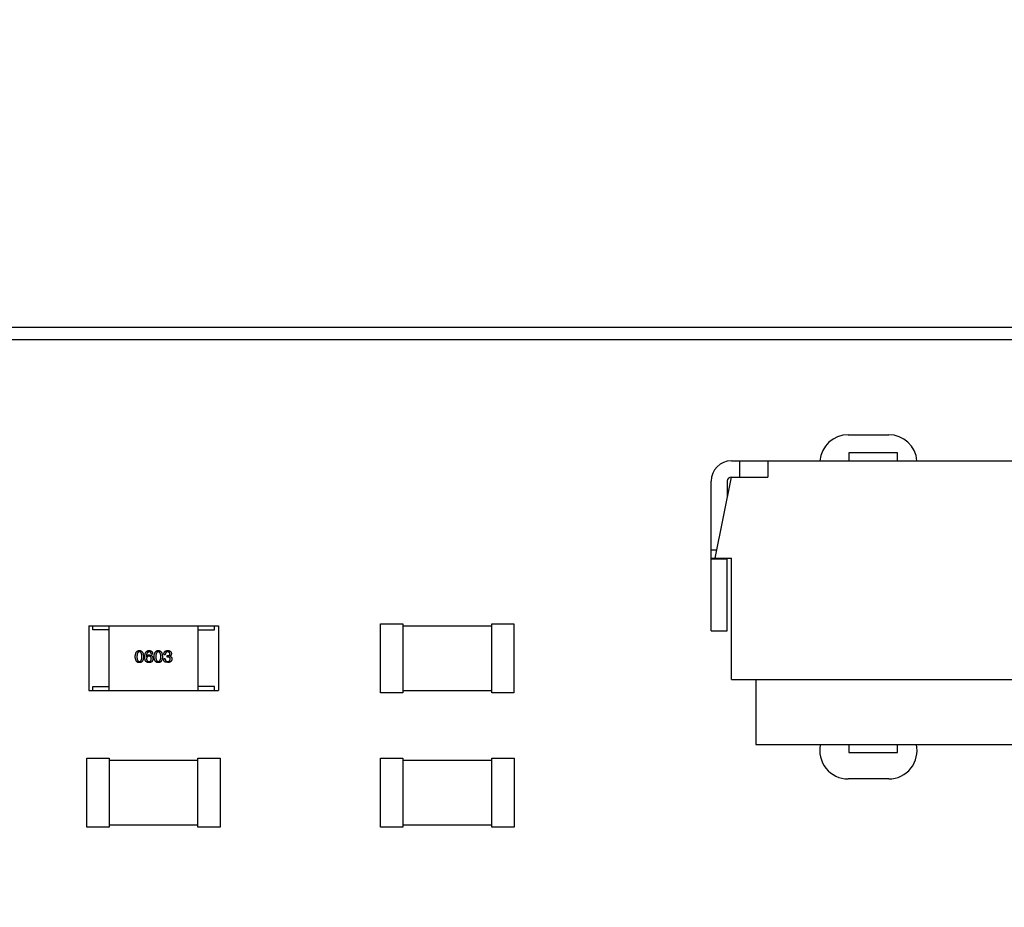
# Model space of a CAD drawing. Header units: millimetres. Extents: x 718 to 1157, y -195 to -52.
# Tile 66 of 156: x 1028 to 1040, y -90 to -79. Entities that reach past the tile are written whole.
import ezdxf

# ---------------------------------------------------------------- set-up
doc = ezdxf.new("R2010")
doc.units = ezdxf.units.MM
doc.header["$LTSCALE"] = 1.21
doc.header["$MEASUREMENT"] = 0
doc.header["$PDMODE"] = 3
doc.header["$PDSIZE"] = 0.3125
doc.layers.get('0').update_dxf_attribs({"linetype": 'CONTINUOUS'})
doc.layers.get('DEFPOINTS').update_dxf_attribs({"linetype": 'CONTINUOUS'})
doc.layers.add('Dim', color=3, linetype='CONTINUOUS', lineweight=25)
doc.styles.get("Standard").update_dxf_attribs({"font": 'txt', "width": 0.8})
doc.dimstyles.get("Standard").update_dxf_attribs({"dimtxt": 0.15625, "dimasz": 0.1875, "dimexe": 0.125, "dimexo": 0.0625, "dimgap": 0.09, "dimtad": 0, "dimtih": 1, "dimtoh": 1, "dimzin": 4, "dimdsep": 46, "dimtxsty": 'Standard', "dimblk": '_FILLED', "dimblk1": '_FILLED', "dimblk2": '_FILLED', "dimcen": 0.09, "dimazin": 1, "dimtp": 0.01, "dimtm": 0.01, "dimtfac": 1, "dimtofl": 0, "dimtmove": 0, "dimatfit": 3, "dimldrblk": '_FILLED', "dimfxl": 1, "dimtolj": 1, "dimtzin": 4, "dimarcsym": 0})

# ---------------------------------------------------------------- blocks, each defined once
blk = doc.blocks.new('_FILLED')
at = {"color": 0, "linetype": 'ByBlock'}
blk.add_solid([(0, 0), (-1, 0.1667), (-1, -0.1667)], dxfattribs=at)
blk = doc.blocks.new('*D36')
at = {"layer": 'DEFPOINTS', "color": 0}
for p in [(1117.488, -60.38), (991.288, -95.917), (1117.488, -95.98)]:
    blk.add_point(p, dxfattribs=at)
at = {"layer": 'Dim', "color": 0, "lineweight": -2}
for p, q in [((991.288, -95.855), (991.288, -60.255)), ((1117.488, -95.917), (1117.488, -60.255)), ((993.828, -60.38), (1049.798, -60.38)), ((1114.948, -60.38), (1058.978, -60.38))]:
    blk.add_line(p, q, dxfattribs=at)
at = {"layer": 'Dim', "color": 0, "lineweight": -2, "xscale": 2.54, "yscale": 2.54, "zscale": 2.54, "rotation": 180}
blk.add_blockref('_FILLED', (991.288, -60.38), dxfattribs=at)
at = {"layer": 'Dim', "color": 0, "lineweight": -2, "xscale": 2.54, "yscale": 2.54, "zscale": 2.54}
blk.add_blockref('_FILLED', (1117.488, -60.38), dxfattribs=at)
at = {"layer": 'Dim', "color": 0, "insert": (1054.388, -60.38), "char_height": 2.5, "attachment_point": 5, "line_spacing_factor": 2.5}
blk.add_mtext('\\A1;126.20', dxfattribs=at)
blk = doc.blocks.new('*D39')
at = {"layer": 'DEFPOINTS', "color": 0}
for p in [(1078.388, -65.829), (1020.388, -101.78), (1078.388, -101.78)]:
    blk.add_point(p, dxfattribs=at)
at = {"layer": 'Dim', "color": 0, "lineweight": -2}
for p, q in [((1020.388, -101.717), (1020.388, -65.704)), ((1078.388, -101.717), (1078.388, -65.704)), ((1022.928, -65.829), (1045.631, -65.829)), ((1075.848, -65.829), (1053.145, -65.829))]:
    blk.add_line(p, q, dxfattribs=at)
at = {"layer": 'Dim', "color": 0, "lineweight": -2, "xscale": 2.54, "yscale": 2.54, "zscale": 2.54, "rotation": 180}
blk.add_blockref('_FILLED', (1020.388, -65.829), dxfattribs=at)
at = {"layer": 'Dim', "color": 0, "lineweight": -2, "xscale": 2.54, "yscale": 2.54, "zscale": 2.54}
blk.add_blockref('_FILLED', (1078.388, -65.829), dxfattribs=at)
at = {"layer": 'Dim', "color": 0, "insert": (1049.388, -65.829), "char_height": 2.5, "attachment_point": 5, "line_spacing_factor": 2.5}
blk.add_mtext('\\A1;58.00', dxfattribs=at)
blk = doc.blocks.new('*D111')
at = {"layer": 'DEFPOINTS', "color": 0}
for p in [(1136.928, -53.893), (971.528, -83.944), (1136.928, -83.944)]:
    blk.add_point(p, dxfattribs=at)
at = {"layer": 'Dim', "color": 0, "lineweight": -2}
for p, q in [((971.528, -83.881), (971.528, -53.768)), ((1136.928, -83.881), (1136.928, -53.768)), ((974.068, -53.893), (1049.638, -53.893)), ((1134.388, -53.893), (1058.818, -53.893))]:
    blk.add_line(p, q, dxfattribs=at)
at = {"layer": 'Dim', "color": 0, "lineweight": -2, "xscale": 2.54, "yscale": 2.54, "zscale": 2.54, "rotation": 180}
blk.add_blockref('_FILLED', (971.528, -53.893), dxfattribs=at)
at = {"layer": 'Dim', "color": 0, "lineweight": -2, "xscale": 2.54, "yscale": 2.54, "zscale": 2.54}
blk.add_blockref('_FILLED', (1136.928, -53.893), dxfattribs=at)
at = {"layer": 'Dim', "color": 0, "insert": (1054.228, -53.893), "char_height": 2.5, "attachment_point": 5}
blk.add_mtext('\\A1;165.40', dxfattribs=at)

msp = doc.modelspace()

# ---------------------------------------------------------------- linework, layer by layer
at = {"color": 7, "linetype": 'Continuous'}
for p, q in [((972.228, -82.344), (1041.367, -82.344)), ((1005.958, -82.495), (1041.367, -82.495)), ((1038.308, -83.672), (1038.808, -83.672)), ((1038.317, -83.895), (1038.317, -83.995)), ((1038.917, -83.895), (1038.317, -83.895)), ((1038.917, -83.995), (1038.917, -83.895)), ((1036.867, -83.995), (1045.367, -83.995)), ((1036.967, -83.995), (1036.967, -84.195)), ((1037.317, -83.995), (1037.317, -84.195)), ((1036.667, -85.195), (1036.867, -84.195)), ((1036.867, -84.195), (1037.317, -84.195)), ((1036.617, -86.095), (1036.617, -84.245)), ((1036.817, -84.245), (1036.817, -84.445)), ((1036.617, -85.095), (1036.687, -85.095)), ((1036.617, -85.195), (1036.867, -85.195)), ((1036.817, -85.208), (1036.617, -85.208)), ((1036.817, -86.095), (1036.817, -85.195)), ((1036.867, -86.695), (1036.867, -85.195)), ((1032.538, -86.857), (1032.538, -86.007)), ((1032.538, -86.007), (1032.813, -86.007)), ((1032.813, -86.007), (1032.813, -86.857)), ((1033.909, -86.857), (1033.909, -86.007)), ((1033.909, -86.007), (1034.184, -86.007)), ((1034.184, -86.007), (1034.184, -86.857)), ((1028.937, -86.031), (1028.937, -86.831)), ((1028.937, -86.031), (1030.537, -86.031)), ((1028.987, -86.081), (1028.987, -86.031)), ((1029.187, -86.081), (1028.987, -86.081)), ((1029.187, -86.831), (1029.187, -86.031)), ((1030.287, -86.831), (1030.287, -86.031)), ((1030.287, -86.081), (1030.487, -86.081)), ((1030.487, -86.081), (1030.487, -86.031)), ((1030.537, -86.031), (1030.537, -86.831)), ((1032.813, -86.032), (1033.909, -86.032)), ((1036.617, -86.095), (1036.817, -86.095)), ((1029.708, -86.376), (1029.726, -86.376)), ((1029.864, -86.385), (1029.882, -86.385)), ((1029.647, -86.408), (1029.648, -86.408)), ((1029.88, -86.439), (1029.861, -86.439)), ((1029.91, -86.486), (1029.883, -86.481)), ((1029.9, -86.4), (1029.9, -86.416)), ((1029.91, -86.4), (1029.9, -86.4)), ((1029.9, -86.416), (1029.909, -86.416)), ((1029.939, -86.407), (1029.939, -86.406)), ((1036.867, -86.695), (1045.367, -86.695)), ((1037.167, -86.695), (1037.167, -87.495)), ((1028.937, -86.831), (1030.537, -86.831)), ((1028.987, -86.831), (1028.987, -86.781)), ((1028.987, -86.781), (1029.187, -86.781)), ((1030.487, -86.781), (1030.287, -86.781)), ((1030.487, -86.831), (1030.487, -86.781)), ((1032.813, -86.857), (1032.538, -86.857)), ((1033.909, -86.832), (1032.813, -86.832)), ((1034.184, -86.857), (1033.909, -86.857)), ((1037.167, -87.495), (1045.067, -87.495)), ((1038.317, -87.495), (1038.317, -87.595)), ((1038.317, -87.595), (1038.917, -87.595)), ((1038.917, -87.595), (1038.917, -87.495)), ((1028.914, -88.516), (1028.914, -87.666)), ((1028.914, -87.666), (1029.189, -87.666)), ((1029.189, -87.666), (1029.189, -88.516)), ((1029.189, -87.691), (1030.285, -87.691)), ((1030.285, -88.516), (1030.285, -87.666)), ((1030.285, -87.666), (1030.56, -87.666)), ((1030.56, -87.666), (1030.56, -88.516)), ((1032.538, -88.516), (1032.538, -87.666)), ((1032.538, -87.666), (1032.813, -87.666)), ((1032.813, -87.666), (1032.813, -88.516)), ((1032.813, -87.691), (1033.91, -87.691)), ((1033.91, -88.516), (1033.91, -87.666)), ((1033.91, -87.666), (1034.185, -87.666)), ((1034.185, -87.666), (1034.185, -88.516)), ((1038.808, -87.922), (1038.308, -87.922)), ((1029.189, -88.516), (1028.914, -88.516)), ((1030.285, -88.491), (1029.189, -88.491)), ((1030.56, -88.516), (1030.285, -88.516)), ((1032.813, -88.516), (1032.538, -88.516)), ((1033.91, -88.491), (1032.813, -88.491)), ((1034.185, -88.516), (1033.91, -88.516))]:
    msp.add_line(p, q, dxfattribs=at)
for centre, radius, start, end in [((1038.308, -84.022), 0.35, 90, 175.4611), ((1038.808, -84.022), 0.35, 4.533, 90), ((1036.867, -84.245), 0.25, 90, 180), ((1036.867, -84.245), 0.05, 90, 180), ((1038.308, -87.572), 0.35, 167.2691, 270), ((1038.808, -87.572), 0.35, 270, 12.7167)]:
    msp.add_arc(centre, radius, start, end, dxfattribs=at)
for points, knots in [([(1029.511, -86.412), (1029.511, -86.409), (1029.511, -86.404), (1029.512, -86.395), (1029.513, -86.387), (1029.515, -86.38), (1029.517, -86.373), (1029.519, -86.367), (1029.521, -86.361), (1029.524, -86.356), (1029.528, -86.351), (1029.532, -86.347), (1029.536, -86.344), (1029.54, -86.341), (1029.545, -86.339), (1029.55, -86.337), (1029.556, -86.337), (1029.56, -86.336), (1029.562, -86.336)], [0, 0, 0, 0, 0.088823, 0.172287, 0.250296, 0.323438, 0.392244, 0.456221, 0.516635, 0.573871, 0.628, 0.680335, 0.731489, 0.782557, 0.834044, 0.886738, 0.942089, 1, 1, 1, 1]), ([(1029.562, -86.353), (1029.561, -86.354), (1029.558, -86.354), (1029.555, -86.354), (1029.552, -86.355), (1029.549, -86.357), (1029.546, -86.359), (1029.543, -86.362), (1029.541, -86.365), (1029.539, -86.368), (1029.537, -86.372), (1029.536, -86.377), (1029.534, -86.381), (1029.533, -86.387), (1029.533, -86.393), (1029.532, -86.399), (1029.532, -86.405), (1029.532, -86.41), (1029.532, -86.412)], [0, 0, 0, 0, 0.049764, 0.097007, 0.143217, 0.188577, 0.235116, 0.282997, 0.333719, 0.387776, 0.445989, 0.508679, 0.576563, 0.649481, 0.728235, 0.812722, 0.903548, 1, 1, 1, 1]), ([(1029.562, -86.336), (1029.564, -86.336), (1029.568, -86.337), (1029.573, -86.338), (1029.578, -86.339), (1029.583, -86.342), (1029.588, -86.344), (1029.592, -86.348), (1029.595, -86.352), (1029.599, -86.356), (1029.602, -86.361), (1029.605, -86.367), (1029.607, -86.373), (1029.609, -86.38), (1029.61, -86.387), (1029.611, -86.395), (1029.612, -86.404), (1029.613, -86.409), (1029.613, -86.412)], [0, 0, 0, 0, 0.057415, 0.112361, 0.16496, 0.216437, 0.267441, 0.318839, 0.371478, 0.426325, 0.483626, 0.544235, 0.608673, 0.677374, 0.750405, 0.828394, 0.911525, 1, 1, 1, 1]), ([(1029.593, -86.412), (1029.593, -86.41), (1029.593, -86.405), (1029.593, -86.399), (1029.592, -86.393), (1029.591, -86.387), (1029.59, -86.381), (1029.589, -86.377), (1029.587, -86.372), (1029.585, -86.368), (1029.583, -86.365), (1029.581, -86.362), (1029.578, -86.359), (1029.576, -86.357), (1029.572, -86.355), (1029.569, -86.354), (1029.566, -86.354), (1029.563, -86.354), (1029.562, -86.353)], [0, 0, 0, 0, 0.095719, 0.185854, 0.269738, 0.347952, 0.420315, 0.487894, 0.550245, 0.608186, 0.662454, 0.713283, 0.761375, 0.808209, 0.854301, 0.901312, 0.949396, 1, 1, 1, 1]), ([(1029.628, -86.416), (1029.629, -86.413), (1029.629, -86.407), (1029.63, -86.398), (1029.631, -86.389), (1029.632, -86.382), (1029.634, -86.375), (1029.637, -86.368), (1029.639, -86.362), (1029.643, -86.357), (1029.646, -86.352), (1029.65, -86.348), (1029.655, -86.345), (1029.659, -86.342), (1029.665, -86.339), (1029.67, -86.338), (1029.676, -86.337), (1029.68, -86.336), (1029.683, -86.336)], [0, 0, 0, 0, 0.087517, 0.169686, 0.246944, 0.319347, 0.387088, 0.450961, 0.511075, 0.567974, 0.622351, 0.675039, 0.726853, 0.778688, 0.83093, 0.884738, 0.941043, 1, 1, 1, 1]), ([(1029.683, -86.353), (1029.681, -86.354), (1029.679, -86.354), (1029.675, -86.355), (1029.672, -86.356), (1029.668, -86.357), (1029.665, -86.359), (1029.662, -86.362), (1029.66, -86.365), (1029.658, -86.368), (1029.656, -86.371), (1029.654, -86.375), (1029.652, -86.38), (1029.651, -86.385), (1029.649, -86.39), (1029.648, -86.395), (1029.648, -86.401), (1029.647, -86.405), (1029.647, -86.408)], [0, 0, 0, 0, 0.054741, 0.107075, 0.158339, 0.208382, 0.258772, 0.310045, 0.362765, 0.417822, 0.475982, 0.537466, 0.602901, 0.673037, 0.747247, 0.826291, 0.910782, 1, 1, 1, 1]), ([(1029.683, -86.336), (1029.684, -86.336), (1029.687, -86.337), (1029.692, -86.337), (1029.696, -86.338), (1029.7, -86.34), (1029.704, -86.341), (1029.707, -86.343), (1029.71, -86.345), (1029.713, -86.347), (1029.716, -86.35), (1029.718, -86.353), (1029.72, -86.356), (1029.722, -86.359), (1029.723, -86.363), (1029.724, -86.367), (1029.725, -86.371), (1029.726, -86.374), (1029.726, -86.376)], [0, 0, 0, 0, 0.073784, 0.144317, 0.211047, 0.274818, 0.336501, 0.395724, 0.453465, 0.510016, 0.566585, 0.622844, 0.680328, 0.739335, 0.800408, 0.863904, 0.93053, 1, 1, 1, 1]), ([(1029.708, -86.376), (1029.708, -86.374), (1029.707, -86.371), (1029.705, -86.366), (1029.703, -86.362), (1029.7, -86.359), (1029.696, -86.356), (1029.692, -86.355), (1029.687, -86.354), (1029.684, -86.354), (1029.683, -86.353)], [0, 0, 0, 0, 0.1439, 0.274233, 0.394478, 0.509388, 0.621911, 0.738504, 0.863414, 1, 1, 1, 1]), ([(1029.744, -86.412), (1029.744, -86.409), (1029.744, -86.404), (1029.745, -86.395), (1029.746, -86.387), (1029.748, -86.38), (1029.75, -86.373), (1029.752, -86.367), (1029.755, -86.361), (1029.758, -86.356), (1029.761, -86.351), (1029.765, -86.347), (1029.769, -86.344), (1029.773, -86.341), (1029.778, -86.339), (1029.783, -86.337), (1029.789, -86.337), (1029.793, -86.336), (1029.795, -86.336)], [0, 0, 0, 0, 0.088823, 0.172287, 0.250296, 0.323438, 0.392244, 0.456221, 0.516635, 0.573871, 0.628, 0.680335, 0.731489, 0.782557, 0.834044, 0.886738, 0.942089, 1, 1, 1, 1]), ([(1029.795, -86.353), (1029.794, -86.354), (1029.791, -86.354), (1029.788, -86.354), (1029.785, -86.355), (1029.782, -86.357), (1029.779, -86.359), (1029.776, -86.362), (1029.774, -86.365), (1029.772, -86.368), (1029.77, -86.372), (1029.769, -86.377), (1029.768, -86.381), (1029.766, -86.387), (1029.766, -86.393), (1029.765, -86.399), (1029.765, -86.405), (1029.765, -86.41), (1029.765, -86.412)], [0, 0, 0, 0, 0.049764, 0.097007, 0.143217, 0.188577, 0.235116, 0.282997, 0.333719, 0.387776, 0.445989, 0.508679, 0.576563, 0.649481, 0.728235, 0.812722, 0.903548, 1, 1, 1, 1]), ([(1029.795, -86.336), (1029.797, -86.336), (1029.801, -86.337), (1029.806, -86.338), (1029.812, -86.339), (1029.816, -86.342), (1029.821, -86.344), (1029.825, -86.348), (1029.829, -86.352), (1029.832, -86.356), (1029.835, -86.361), (1029.838, -86.367), (1029.84, -86.373), (1029.842, -86.38), (1029.843, -86.387), (1029.845, -86.395), (1029.845, -86.404), (1029.846, -86.409), (1029.846, -86.412)], [0, 0, 0, 0, 0.057415, 0.112361, 0.16496, 0.216437, 0.267441, 0.318839, 0.371478, 0.426325, 0.483626, 0.544235, 0.608673, 0.677374, 0.750405, 0.828394, 0.911525, 1, 1, 1, 1]), ([(1029.826, -86.412), (1029.826, -86.41), (1029.826, -86.405), (1029.826, -86.399), (1029.825, -86.393), (1029.824, -86.387), (1029.823, -86.381), (1029.822, -86.377), (1029.82, -86.372), (1029.818, -86.368), (1029.816, -86.365), (1029.814, -86.362), (1029.811, -86.359), (1029.809, -86.357), (1029.806, -86.355), (1029.802, -86.354), (1029.799, -86.354), (1029.796, -86.354), (1029.795, -86.353)], [0, 0, 0, 0, 0.095719, 0.185854, 0.269738, 0.347952, 0.420315, 0.487894, 0.550245, 0.608186, 0.662454, 0.713283, 0.761375, 0.808209, 0.854301, 0.901312, 0.949396, 1, 1, 1, 1]), ([(1029.864, -86.385), (1029.864, -86.383), (1029.864, -86.379), (1029.865, -86.374), (1029.866, -86.369), (1029.867, -86.364), (1029.869, -86.36), (1029.871, -86.356), (1029.873, -86.352), (1029.876, -86.349), (1029.879, -86.346), (1029.883, -86.343), (1029.887, -86.341), (1029.891, -86.34), (1029.896, -86.338), (1029.901, -86.337), (1029.906, -86.336), (1029.91, -86.336), (1029.912, -86.336)], [0, 0, 0, 0, 0.074804, 0.144899, 0.211458, 0.274554, 0.334363, 0.392059, 0.448123, 0.503024, 0.558154, 0.613471, 0.670844, 0.729926, 0.792003, 0.857405, 0.926768, 1, 1, 1, 1]), ([(1029.911, -86.353), (1029.91, -86.353), (1029.907, -86.354), (1029.904, -86.354), (1029.901, -86.355), (1029.899, -86.355), (1029.896, -86.356), (1029.894, -86.358), (1029.891, -86.359), (1029.89, -86.361), (1029.888, -86.363), (1029.886, -86.366), (1029.885, -86.368), (1029.884, -86.371), (1029.883, -86.374), (1029.883, -86.377), (1029.882, -86.381), (1029.882, -86.383), (1029.882, -86.385)], [0, 0, 0, 0, 0.069877, 0.136363, 0.198671, 0.257968, 0.315462, 0.370709, 0.425568, 0.479847, 0.535753, 0.592303, 0.651386, 0.713311, 0.778642, 0.84836, 0.921866, 1, 1, 1, 1]), ([(1029.91, -86.4), (1029.911, -86.4), (1029.913, -86.4), (1029.916, -86.4), (1029.919, -86.399), (1029.922, -86.398), (1029.924, -86.398), (1029.927, -86.397), (1029.929, -86.395), (1029.93, -86.394), (1029.932, -86.392), (1029.934, -86.391), (1029.935, -86.389), (1029.936, -86.387), (1029.937, -86.384), (1029.937, -86.382), (1029.938, -86.379), (1029.938, -86.377), (1029.938, -86.376)], [0, 0, 0, 0, 0.079415, 0.154091, 0.22508, 0.29186, 0.355026, 0.415127, 0.472418, 0.528511, 0.583551, 0.638361, 0.693547, 0.750023, 0.807857, 0.868401, 0.932259, 1, 1, 1, 1]), ([(1029.938, -86.376), (1029.938, -86.376), (1029.938, -86.374), (1029.937, -86.371), (1029.936, -86.369), (1029.936, -86.367), (1029.935, -86.365), (1029.933, -86.363), (1029.932, -86.361), (1029.93, -86.36), (1029.928, -86.358), (1029.926, -86.357), (1029.924, -86.356), (1029.922, -86.355), (1029.919, -86.355), (1029.917, -86.354), (1029.914, -86.354), (1029.912, -86.354), (1029.911, -86.353)], [0, 0, 0, 0, 0.067655, 0.132224, 0.194132, 0.253145, 0.309858, 0.366002, 0.421361, 0.47702, 0.532632, 0.590536, 0.65067, 0.713258, 0.779588, 0.848803, 0.921949, 1, 1, 1, 1]), ([(1029.912, -86.336), (1029.913, -86.336), (1029.917, -86.337), (1029.922, -86.337), (1029.926, -86.338), (1029.93, -86.339), (1029.934, -86.341), (1029.938, -86.342), (1029.941, -86.344), (1029.944, -86.347), (1029.947, -86.349), (1029.949, -86.352), (1029.951, -86.355), (1029.953, -86.359), (1029.954, -86.362), (1029.955, -86.366), (1029.956, -86.37), (1029.957, -86.373), (1029.957, -86.375)], [0, 0, 0, 0, 0.077845, 0.151584, 0.221397, 0.287366, 0.350104, 0.410398, 0.467998, 0.524388, 0.579979, 0.635152, 0.690917, 0.747936, 0.806661, 0.867861, 0.932479, 1, 1, 1, 1]), ([(1029.957, -86.375), (1029.957, -86.377), (1029.957, -86.38), (1029.956, -86.385), (1029.954, -86.39), (1029.952, -86.394), (1029.95, -86.398), (1029.947, -86.401), (1029.943, -86.404), (1029.94, -86.405), (1029.939, -86.406)], [0, 0, 0, 0, 0.143686, 0.277942, 0.40333, 0.521785, 0.638573, 0.755208, 0.874773, 1, 1, 1, 1]), ([(1029.562, -86.486), (1029.56, -86.486), (1029.556, -86.486), (1029.55, -86.485), (1029.545, -86.484), (1029.54, -86.481), (1029.536, -86.479), (1029.532, -86.476), (1029.528, -86.472), (1029.524, -86.467), (1029.521, -86.462), (1029.519, -86.457), (1029.517, -86.451), (1029.515, -86.444), (1029.513, -86.437), (1029.512, -86.429), (1029.511, -86.421), (1029.511, -86.415), (1029.511, -86.412)], [0, 0, 0, 0, 0.059135, 0.115606, 0.169241, 0.221578, 0.273261, 0.324749, 0.377329, 0.431642, 0.488541, 0.548597, 0.612232, 0.680174, 0.752504, 0.829777, 0.912307, 1, 1, 1, 1]), ([(1029.532, -86.412), (1029.532, -86.415), (1029.532, -86.419), (1029.532, -86.426), (1029.533, -86.432), (1029.533, -86.438), (1029.534, -86.443), (1029.536, -86.448), (1029.537, -86.453), (1029.539, -86.457), (1029.541, -86.46), (1029.543, -86.463), (1029.546, -86.466), (1029.549, -86.468), (1029.551, -86.47), (1029.555, -86.471), (1029.558, -86.471), (1029.561, -86.471), (1029.562, -86.472)], [0, 0, 0, 0, 0.096457, 0.187288, 0.27178, 0.350132, 0.423455, 0.491343, 0.554037, 0.612253, 0.666313, 0.717038, 0.764921, 0.811214, 0.856775, 0.902988, 0.950234, 1, 1, 1, 1]), ([(1029.562, -86.472), (1029.563, -86.471), (1029.566, -86.471), (1029.569, -86.471), (1029.572, -86.469), (1029.576, -86.468), (1029.578, -86.465), (1029.581, -86.463), (1029.583, -86.46), (1029.585, -86.456), (1029.587, -86.452), (1029.589, -86.448), (1029.59, -86.443), (1029.591, -86.438), (1029.592, -86.432), (1029.593, -86.426), (1029.593, -86.419), (1029.593, -86.415), (1029.593, -86.412)], [0, 0, 0, 0, 0.050879, 0.099377, 0.146973, 0.193618, 0.240619, 0.289461, 0.34047, 0.395283, 0.453059, 0.515633, 0.582666, 0.655287, 0.732971, 0.815933, 0.905166, 1, 1, 1, 1]), ([(1029.613, -86.412), (1029.613, -86.415), (1029.612, -86.421), (1029.612, -86.429), (1029.61, -86.437), (1029.609, -86.444), (1029.607, -86.451), (1029.605, -86.457), (1029.602, -86.462), (1029.599, -86.467), (1029.596, -86.472), (1029.592, -86.476), (1029.588, -86.479), (1029.583, -86.481), (1029.579, -86.484), (1029.573, -86.485), (1029.568, -86.486), (1029.564, -86.486), (1029.562, -86.486)], [0, 0, 0, 0, 0.08769, 0.170218, 0.24749, 0.319818, 0.387758, 0.451391, 0.511445, 0.568185, 0.622681, 0.67526, 0.726746, 0.778428, 0.830764, 0.884397, 0.940866, 1, 1, 1, 1]), ([(1029.639, -86.467), (1029.638, -86.465), (1029.636, -86.462), (1029.634, -86.457), (1029.632, -86.451), (1029.631, -86.445), (1029.63, -86.438), (1029.629, -86.431), (1029.628, -86.424), (1029.628, -86.418), (1029.628, -86.416)], [0, 0, 0, 0, 0.101889, 0.209155, 0.322694, 0.442863, 0.569758, 0.70479, 0.848502, 1, 1, 1, 1]), ([(1029.678, -86.486), (1029.676, -86.486), (1029.672, -86.486), (1029.666, -86.485), (1029.66, -86.483), (1029.655, -86.481), (1029.651, -86.478), (1029.646, -86.475), (1029.642, -86.471), (1029.64, -86.468), (1029.639, -86.467)], [0, 0, 0, 0, 0.137449, 0.267856, 0.393219, 0.514735, 0.63397, 0.753734, 0.874967, 1, 1, 1, 1]), ([(1029.648, -86.408), (1029.649, -86.407), (1029.651, -86.404), (1029.654, -86.4), (1029.657, -86.397), (1029.662, -86.395), (1029.666, -86.393), (1029.671, -86.391), (1029.677, -86.39), (1029.681, -86.39), (1029.683, -86.39)], [0, 0, 0, 0, 0.122276, 0.239997, 0.35611, 0.473903, 0.59404, 0.720428, 0.855383, 1, 1, 1, 1]), ([(1029.68, -86.407), (1029.679, -86.407), (1029.677, -86.407), (1029.673, -86.407), (1029.67, -86.408), (1029.667, -86.409), (1029.665, -86.41), (1029.662, -86.412), (1029.66, -86.413), (1029.658, -86.415), (1029.656, -86.417), (1029.655, -86.42), (1029.653, -86.422), (1029.652, -86.425), (1029.651, -86.428), (1029.65, -86.431), (1029.65, -86.435), (1029.65, -86.437), (1029.65, -86.439)], [0, 0, 0, 0, 0.070453, 0.136523, 0.199866, 0.260392, 0.318446, 0.374657, 0.430182, 0.485556, 0.541071, 0.598396, 0.657208, 0.718642, 0.783247, 0.851631, 0.923928, 1, 1, 1, 1]), ([(1029.65, -86.439), (1029.65, -86.44), (1029.65, -86.443), (1029.651, -86.446), (1029.651, -86.45), (1029.652, -86.453), (1029.653, -86.456), (1029.655, -86.458), (1029.656, -86.461), (1029.658, -86.463), (1029.66, -86.465), (1029.663, -86.467), (1029.665, -86.468), (1029.668, -86.469), (1029.671, -86.47), (1029.674, -86.471), (1029.677, -86.471), (1029.68, -86.471), (1029.681, -86.472)], [0, 0, 0, 0, 0.076467, 0.148148, 0.216496, 0.280559, 0.342274, 0.401168, 0.458322, 0.514073, 0.569257, 0.62465, 0.68124, 0.739113, 0.799947, 0.862804, 0.929597, 1, 1, 1, 1]), ([(1029.714, -86.474), (1029.714, -86.475), (1029.712, -86.477), (1029.708, -86.48), (1029.704, -86.482), (1029.7, -86.484), (1029.695, -86.485), (1029.69, -86.486), (1029.684, -86.486), (1029.68, -86.486), (1029.678, -86.486)], [0, 0, 0, 0, 0.105033, 0.21147, 0.321511, 0.438526, 0.563605, 0.698055, 0.843218, 1, 1, 1, 1]), ([(1029.71, -86.438), (1029.709, -86.437), (1029.709, -86.434), (1029.709, -86.431), (1029.708, -86.428), (1029.707, -86.425), (1029.706, -86.422), (1029.705, -86.419), (1029.703, -86.417), (1029.701, -86.415), (1029.699, -86.413), (1029.697, -86.411), (1029.695, -86.41), (1029.692, -86.409), (1029.69, -86.408), (1029.687, -86.407), (1029.683, -86.407), (1029.681, -86.407), (1029.68, -86.407)], [0, 0, 0, 0, 0.076288, 0.14871, 0.216387, 0.281386, 0.342528, 0.402111, 0.4591, 0.514852, 0.569974, 0.625644, 0.682226, 0.740156, 0.800362, 0.863471, 0.930116, 1, 1, 1, 1]), ([(1029.681, -86.472), (1029.682, -86.471), (1029.684, -86.471), (1029.687, -86.471), (1029.69, -86.47), (1029.693, -86.469), (1029.695, -86.468), (1029.698, -86.466), (1029.7, -86.464), (1029.702, -86.462), (1029.703, -86.46), (1029.705, -86.458), (1029.706, -86.455), (1029.707, -86.452), (1029.708, -86.449), (1029.709, -86.445), (1029.709, -86.442), (1029.709, -86.439), (1029.71, -86.438)], [0, 0, 0, 0, 0.066682, 0.130303, 0.190802, 0.248749, 0.30534, 0.361219, 0.415721, 0.471765, 0.528279, 0.586428, 0.64659, 0.710143, 0.776461, 0.846692, 0.921137, 1, 1, 1, 1]), ([(1029.683, -86.39), (1029.684, -86.391), (1029.688, -86.391), (1029.693, -86.392), (1029.698, -86.393), (1029.702, -86.394), (1029.706, -86.396), (1029.71, -86.398), (1029.714, -86.401), (1029.717, -86.404), (1029.72, -86.407), (1029.722, -86.41), (1029.724, -86.414), (1029.726, -86.418), (1029.727, -86.422), (1029.728, -86.427), (1029.729, -86.432), (1029.729, -86.435), (1029.729, -86.437)], [0, 0, 0, 0, 0.074228, 0.144548, 0.211288, 0.274576, 0.335162, 0.393915, 0.450599, 0.506657, 0.562409, 0.618617, 0.676096, 0.735061, 0.79654, 0.860906, 0.928473, 1, 1, 1, 1]), ([(1029.729, -86.437), (1029.729, -86.439), (1029.729, -86.442), (1029.728, -86.447), (1029.727, -86.452), (1029.726, -86.457), (1029.724, -86.462), (1029.721, -86.466), (1029.718, -86.47), (1029.716, -86.473), (1029.714, -86.474)], [0, 0, 0, 0, 0.12904, 0.253809, 0.377066, 0.499122, 0.621469, 0.744665, 0.870607, 1, 1, 1, 1]), ([(1029.795, -86.486), (1029.793, -86.486), (1029.789, -86.486), (1029.783, -86.485), (1029.778, -86.484), (1029.773, -86.481), (1029.769, -86.479), (1029.765, -86.476), (1029.761, -86.472), (1029.758, -86.467), (1029.755, -86.462), (1029.752, -86.457), (1029.75, -86.451), (1029.748, -86.444), (1029.746, -86.437), (1029.745, -86.429), (1029.744, -86.421), (1029.744, -86.415), (1029.744, -86.412)], [0, 0, 0, 0, 0.059135, 0.115606, 0.169241, 0.221578, 0.273261, 0.324749, 0.377329, 0.431642, 0.488541, 0.548597, 0.612232, 0.680174, 0.752504, 0.829777, 0.912307, 1, 1, 1, 1]), ([(1029.765, -86.412), (1029.765, -86.415), (1029.765, -86.419), (1029.765, -86.426), (1029.766, -86.432), (1029.766, -86.438), (1029.768, -86.443), (1029.769, -86.448), (1029.77, -86.453), (1029.772, -86.457), (1029.774, -86.46), (1029.776, -86.463), (1029.779, -86.466), (1029.782, -86.468), (1029.785, -86.47), (1029.788, -86.471), (1029.791, -86.471), (1029.794, -86.471), (1029.795, -86.472)], [0, 0, 0, 0, 0.096457, 0.187288, 0.27178, 0.350132, 0.423455, 0.491343, 0.554037, 0.612253, 0.666313, 0.717038, 0.764921, 0.811214, 0.856775, 0.902988, 0.950234, 1, 1, 1, 1]), ([(1029.795, -86.472), (1029.796, -86.471), (1029.799, -86.471), (1029.802, -86.471), (1029.806, -86.469), (1029.809, -86.468), (1029.812, -86.465), (1029.814, -86.463), (1029.816, -86.46), (1029.818, -86.456), (1029.82, -86.452), (1029.822, -86.448), (1029.823, -86.443), (1029.824, -86.438), (1029.825, -86.432), (1029.826, -86.426), (1029.826, -86.419), (1029.826, -86.415), (1029.826, -86.412)], [0, 0, 0, 0, 0.050879, 0.099377, 0.146973, 0.193618, 0.240619, 0.289461, 0.34047, 0.395283, 0.453059, 0.515633, 0.582666, 0.655287, 0.732971, 0.815933, 0.905166, 1, 1, 1, 1]), ([(1029.846, -86.412), (1029.846, -86.415), (1029.846, -86.421), (1029.845, -86.429), (1029.844, -86.437), (1029.842, -86.444), (1029.84, -86.451), (1029.838, -86.457), (1029.835, -86.462), (1029.832, -86.467), (1029.829, -86.472), (1029.825, -86.476), (1029.821, -86.479), (1029.817, -86.481), (1029.812, -86.484), (1029.806, -86.485), (1029.801, -86.486), (1029.797, -86.486), (1029.795, -86.486)], [0, 0, 0, 0, 0.08769, 0.170218, 0.24749, 0.319818, 0.387758, 0.451391, 0.511445, 0.568185, 0.622681, 0.67526, 0.726746, 0.778428, 0.830764, 0.884397, 0.940866, 1, 1, 1, 1]), ([(1029.883, -86.481), (1029.882, -86.481), (1029.88, -86.48), (1029.878, -86.479), (1029.876, -86.477), (1029.873, -86.475), (1029.872, -86.473), (1029.87, -86.471), (1029.868, -86.468), (1029.867, -86.466), (1029.865, -86.463), (1029.864, -86.46), (1029.863, -86.457), (1029.862, -86.454), (1029.862, -86.45), (1029.861, -86.447), (1029.861, -86.443), (1029.861, -86.44), (1029.861, -86.439)], [0, 0, 0, 0, 0.056906, 0.113264, 0.168825, 0.223843, 0.279195, 0.335267, 0.392098, 0.450414, 0.51054, 0.572219, 0.636652, 0.703156, 0.773102, 0.845505, 0.921063, 1, 1, 1, 1]), ([(1029.88, -86.439), (1029.88, -86.44), (1029.88, -86.443), (1029.88, -86.446), (1029.881, -86.45), (1029.882, -86.453), (1029.883, -86.456), (1029.884, -86.459), (1029.886, -86.461), (1029.888, -86.463), (1029.89, -86.465), (1029.892, -86.467), (1029.895, -86.468), (1029.897, -86.47), (1029.9, -86.47), (1029.904, -86.471), (1029.907, -86.471), (1029.91, -86.471), (1029.911, -86.472)], [0, 0, 0, 0, 0.07723, 0.149593, 0.217944, 0.282232, 0.34411, 0.402297, 0.458791, 0.513966, 0.568538, 0.623291, 0.679957, 0.737243, 0.798142, 0.86118, 0.928728, 1, 1, 1, 1]), ([(1029.943, -86.443), (1029.943, -86.442), (1029.943, -86.44), (1029.942, -86.437), (1029.942, -86.434), (1029.941, -86.431), (1029.939, -86.429), (1029.938, -86.426), (1029.936, -86.424), (1029.934, -86.422), (1029.932, -86.421), (1029.93, -86.419), (1029.927, -86.418), (1029.924, -86.417), (1029.92, -86.417), (1029.917, -86.416), (1029.913, -86.416), (1029.91, -86.416), (1029.909, -86.416)], [0, 0, 0, 0, 0.066518, 0.129194, 0.188613, 0.245254, 0.300032, 0.353805, 0.407079, 0.461108, 0.516272, 0.574141, 0.634837, 0.699275, 0.767504, 0.840272, 0.917505, 1, 1, 1, 1]), ([(1029.963, -86.44), (1029.963, -86.442), (1029.963, -86.446), (1029.962, -86.451), (1029.961, -86.455), (1029.959, -86.46), (1029.957, -86.464), (1029.955, -86.468), (1029.952, -86.471), (1029.949, -86.474), (1029.945, -86.477), (1029.941, -86.479), (1029.937, -86.481), (1029.932, -86.483), (1029.927, -86.484), (1029.922, -86.485), (1029.916, -86.486), (1029.912, -86.486), (1029.91, -86.486)], [0, 0, 0, 0, 0.068236, 0.132937, 0.194125, 0.253174, 0.310181, 0.365986, 0.421096, 0.476216, 0.532352, 0.590232, 0.649824, 0.71274, 0.778406, 0.848058, 0.921922, 1, 1, 1, 1]), ([(1029.911, -86.472), (1029.912, -86.471), (1029.914, -86.471), (1029.918, -86.471), (1029.921, -86.47), (1029.924, -86.469), (1029.927, -86.468), (1029.929, -86.467), (1029.932, -86.465), (1029.934, -86.464), (1029.936, -86.462), (1029.938, -86.46), (1029.939, -86.457), (1029.94, -86.455), (1029.941, -86.452), (1029.942, -86.449), (1029.942, -86.446), (1029.943, -86.444), (1029.943, -86.443)], [0, 0, 0, 0, 0.076694, 0.149502, 0.218019, 0.283183, 0.345589, 0.405199, 0.462852, 0.519478, 0.575313, 0.630559, 0.687006, 0.744638, 0.804006, 0.866059, 0.931486, 1, 1, 1, 1]), ([(1029.939, -86.407), (1029.94, -86.407), (1029.942, -86.408), (1029.944, -86.409), (1029.947, -86.41), (1029.949, -86.412), (1029.952, -86.413), (1029.954, -86.415), (1029.955, -86.417), (1029.957, -86.419), (1029.959, -86.421), (1029.96, -86.423), (1029.961, -86.426), (1029.962, -86.428), (1029.962, -86.431), (1029.963, -86.434), (1029.963, -86.437), (1029.963, -86.439), (1029.963, -86.44)], [0, 0, 0, 0, 0.069445, 0.136039, 0.200011, 0.261745, 0.322328, 0.381403, 0.438864, 0.496655, 0.554398, 0.612391, 0.672266, 0.733005, 0.79604, 0.861293, 0.928785, 1, 1, 1, 1])]:
    msp.add_open_spline(points, degree=3, knots=knots, dxfattribs=at)

# ---------------------------------------------------------------- dimensions: what is measured, and where the dimension line sits
at = {"layer": 'Dim'}
for base, p1, p2, override, picture, middle in [((1136.928, -53.893), (971.528, -83.944), (1136.928, -83.944), {"dimtxt": 2.5, "dimasz": 2.54, "dimtih": 0, "dimtoh": 0, "dimzin": 0, "dimcen": 0.198, "dimadec": 0, "dimazin": 0, "dimtp": 0, "dimtm": 0, "dimtzin": 0}, '*D111', (1054.228, -53.893)), ((1117.488, -60.38), (991.288, -95.917), (1117.488, -95.98), {"dimtxt": 2.5, "dimasz": 2.54, "dimtih": 0, "dimtoh": 0, "dimzin": 0, "dimcen": 0.198, "dimadec": 0, "dimazin": 0, "dimtp": 0, "dimtm": 0, "dimtdec": 4, "dimtzin": 0}, '*D36', (1054.388, -60.38)), ((1078.388, -65.829), (1020.388, -101.78), (1078.388, -101.78), {"dimtxt": 2.5, "dimasz": 2.54, "dimtih": 0, "dimtoh": 0, "dimzin": 0, "dimcen": 0.198, "dimadec": 0, "dimazin": 0, "dimtp": 0, "dimtm": 0, "dimtdec": 4, "dimtzin": 0}, '*D39', (1049.388, -65.829))]:
    dim = msp.add_linear_dim(base=base, p1=p1, p2=p2, dimstyle='Standard', override=override, dxfattribs=at)
    dim.commit()
    dim.dimension.update_dxf_attribs({"geometry": picture, "text_midpoint": middle})

doc.saveas('drawing.dxf')
